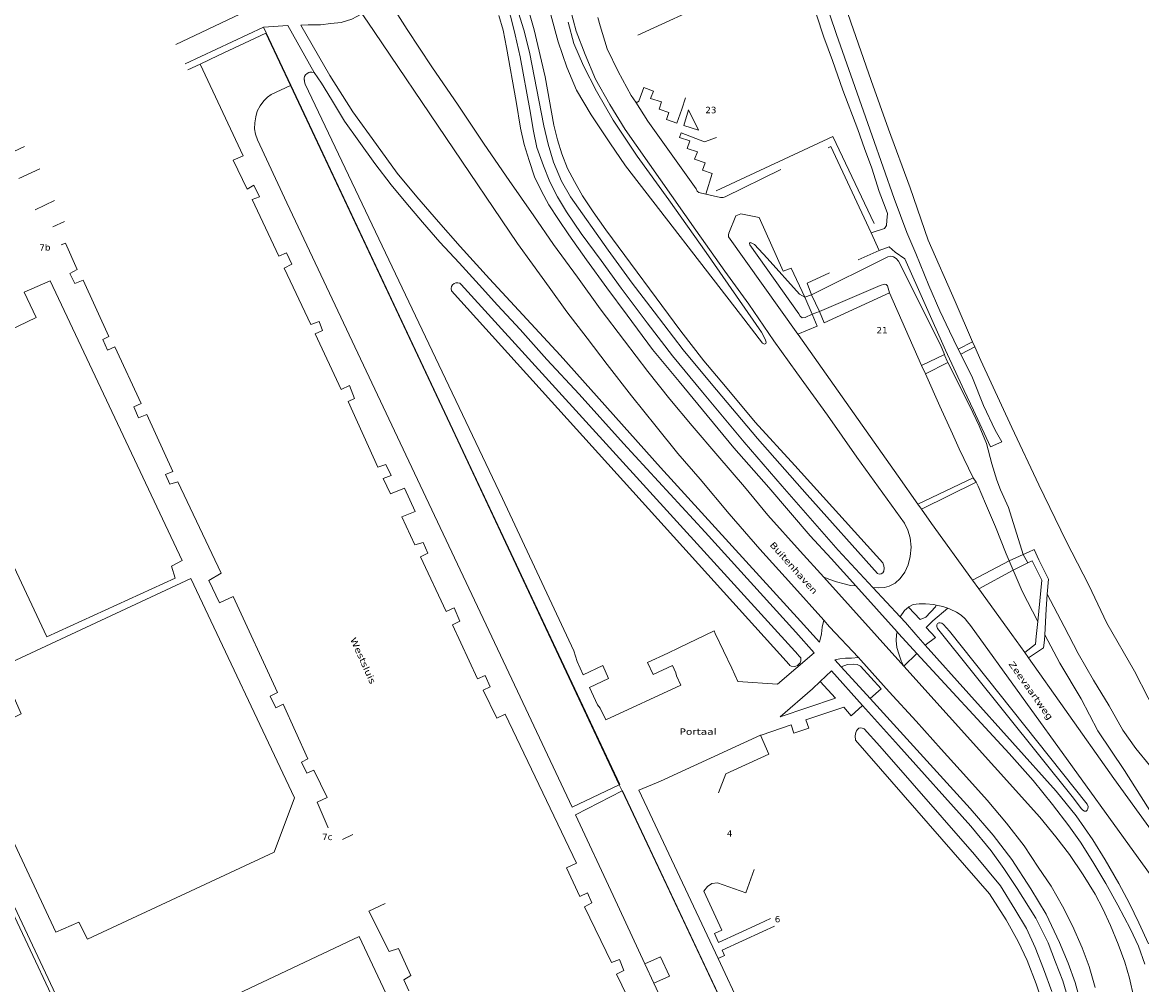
# Model space of a CAD drawing. Header units: metres. Extents: x 44942 to 45991, y 371239 to 373189.
# Tile 13 of 21: x 45486 to 45749, y 372125 to 372352. Entities that reach past the tile are written whole.
import ezdxf

# ---------------------------------------------------------------- set-up
doc = ezdxf.new("R2010")
doc.units = ezdxf.units.M
doc.linetypes.add('DGN Style 3', pattern=[277.230868, 198.022048, -79.208819])
doc.linetypes.add('DGN Style 4', pattern=[317.033299, 158.417639, -79.208819, 0.198022, -79.208819])
for name, color, linetype, lineweight in [('TEKST_GEO_huisnummer', 252, 'Continuous', 18), ('TEKST_GEO_naam waterloop', 252, 'Continuous', 18), ('TEKST_GEO_straatnaam', 252, 'Continuous', 18), ('TOPO_GEO_hek', 252, 'Continuous', 18), ('TOPO_GEO_kant gesloten verharding', 252, 'Continuous', 18), ('TOPO_GEO_kant open verharding', 252, 'Continuous', 18), ('TOPO_GEO_kant open verharding-zichtbheid2', 252, 'DGN Style 3', 18), ('TOPO_GEO_overig lijnvormig object', 252, 'Continuous', 18), ('TOPO_GEO_raster', 252, 'Continuous', 18), ('TOPO_GEO_spoorrail', 252, 'DGN Style 4', 18), ('WATER_GEO_kant sloot', 252, 'Continuous', 18), ('WATER_GEO_sloot of greppel', 252, 'Continuous', 18), ('WATER_GEO_walbescherming', 252, 'Continuous', 18)]:
    doc.layers.add(name, color=color, linetype=linetype, lineweight=lineweight)
doc.styles.add('Style-verdana', font='verdana.shx')
doc.linetypes.add('raster', pattern='A,1.65,-0.875,[15,dgnlstyle-lijn95.shx,S=0.005952,R=0,X=0,Y=0],-0.875,1.65', length=5.05)

msp = doc.modelspace()

# ---------------------------------------------------------------- linework, layer by layer
at = {"layer": 'TOPO_GEO_hek', "linetype": 'raster', "lineweight": 18}
msp.add_line((45697.61, 372237.01), (45710.42, 372243.42), dxfattribs=at)
at = {"layer": 'TOPO_GEO_kant gesloten verharding', "linetype": 'Continuous', "lineweight": 18}
for p, q in [((45527.83, 372341.76), (45524.97, 372340.41)), ((45485.23, 372314.8), (45490.14, 372317.09)), ((45489.02, 372307.45), (45493.62, 372309.62)), ((45493.19, 372303.42), (45495.93, 372304.71)), ((45674.58, 372221.02), (45693.41, 372200.13)), ((45682.15, 372218.97), (45691.84, 372208.21)), ((45686.18, 372218.6), (45692.59, 372211.71)), ((45676.41, 372198.98), (45683.74, 372190.82)), ((45678.71, 372199.95), (45685.5, 372192.49)), ((45561.33, 372159.33), (45563.76, 372160.5))]:
    msp.add_line(p, q, dxfattribs=at)
at = {"layer": 'TOPO_GEO_kant gesloten verharding', "linetype": 'Continuous', "lineweight": 18, "flags": 128}
for points in [[(45592.8, 372367.81), (45595.17, 372364.76), (45597.29, 372361.31), (45599.46, 372357.09), (45600.96, 372352.81), (45601.97, 372348.62), (45603.16, 372343.46), (45605.43, 372331.06), (45606.31, 372325.97), (45607.12, 372322.1), (45608.62, 372317.8), (45610.12, 372314.02), (45611.96, 372310.54), (45614.1, 372306.97), (45617.5, 372301.91), (45622.21, 372295.52), (45626.92, 372289.06), (45633.01, 372280.89), (45639.01, 372273.14), (45646.07, 372264.57), (45655.88, 372252.82), (45664.78, 372242.49), (45678, 372227.39), (45686.18, 372218.6)], [(45522.17, 372346.36), (45537.21, 372353.46), (45543.1, 372356.44), (45547.39, 372358.62)], [(45572.49, 372356.43), (45572.72, 372355.93), (45576.56, 372349.85), (45582.39, 372341.07), (45588.57, 372332.04), (45594.68, 372322.88), (45600.61, 372314.33), (45606.39, 372306.08), (45611.04, 372299.28), (45616.64, 372291.6), (45621.95, 372284.16), (45627.69, 372276.63), (45633.21, 372269.43), (45638.39, 372262.93), (45643.63, 372256.62), (45649.64, 372249.57), (45655.94, 372242.26), (45661.46, 372235.63), (45669.07, 372227.13), (45674.58, 372221.02)], [(45674.6, 372210.91), (45674.26, 372209.29), (45674.09, 372207.71), (45673.58, 372205.76), (45669.14, 372210.66), (45636.18, 372246.84), (45612.57, 372273.28), (45595.93, 372291.19), (45589.03, 372298.81), (45583.91, 372304.61), (45578.87, 372310.48), (45574.25, 372316.1), (45569.36, 372322.83), (45563.78, 372330.54), (45558.37, 372339.07), (45551.52, 372350.91), (45553.27, 372351), (45556.15, 372350.99), (45558.6, 372351.26), (45561.06, 372351.56), (45563.54, 372352.31), (45565.91, 372353.58)], [(45565.91, 372353.58), (45566.33, 372353.06), (45568.77, 372349.4), (45602.57, 372299.57), (45606.07, 372294.69), (45609.99, 372289.3), (45614.15, 372283.48), (45618.89, 372277.26), (45623.64, 372271.05), (45629.33, 372263.69), (45635.18, 372256.49), (45640.29, 372250.17), (45645.48, 372244.09), (45652.33, 372235.96), (45659.53, 372227.63), (45666.99, 372219.4), (45674.6, 372210.91)], [(45598.15, 372353.19), (45599.15, 372349.72), (45599.94, 372345.66), (45602.25, 372332.96), (45603.24, 372326.68), (45604.09, 372322.79), (45605.24, 372319.03), (45606.5, 372315.2), (45608.19, 372311.82), (45609.87, 372308.65), (45612.17, 372305.19), (45614.59, 372301.59), (45618.79, 372295.73), (45623.55, 372289.09), (45628.36, 372282.64), (45634.31, 372274.64), (45640.6, 372267.05), (45646.08, 372260.38), (45653.43, 372251.46), (45661.69, 372242.1), (45671.42, 372230.78), (45676.3, 372225.46), (45682.15, 372218.97)], [(45542.73, 372350.46), (45548.46, 372350.83), (45554.66, 372339.74)], [(45562.97, 372266.12), (45561.04, 372265.21), (45554.9, 372278.29), (45556.65, 372279.11), (45555.83, 372281.21), (45553.93, 372280.47), (45547.64, 372293.77), (45549.46, 372294.71), (45548.21, 372297.35), (45546.4, 372296.52), (45540.08, 372309.88), (45541.86, 372310.51), (45540.5, 372313.25), (45538.9, 372312.33), (45535.66, 372319.17), (45537.95, 372320.18), (45527.83, 372341.76)], [(45554.66, 372339.74), (45556.44, 372337.29), (45558.76, 372333.38), (45561.82, 372328.35), (45565.22, 372323.62), (45568.97, 372318.32), (45572.77, 372313.36), (45576.29, 372309.15), (45580.17, 372304.56), (45584.29, 372299.82), (45588.81, 372295.02), (45593.54, 372289.83), (45597.86, 372285.04), (45603.17, 372279.34), (45609.43, 372272.24), (45617.05, 372264.12), (45627.47, 372252.48), (45646.68, 372231.63), (45668.04, 372208.1), (45672.37, 372203.25)], [(45558, 372162.04), (45555.41, 372168.14), (45557.76, 372169.2), (45554.62, 372175.66), (45552.99, 372174.92), (45551.7, 372177.56), (45553.23, 372178.3), (45547.36, 372191.14), (45545.69, 372190.34), (45544.34, 372193.03), (45546.06, 372193.89), (45535.61, 372216.53), (45532.42, 372215.01), (45529.92, 372220.28), (45532.84, 372221.95), (45522.58, 372243.45), (45520.73, 372242.95), (45519.74, 372245.18), (45521.45, 372245.92), (45515.29, 372259.31), (45513.33, 372258.53), (45512.24, 372261.11), (45513.97, 372261.87), (45507.75, 372275.21), (45506.06, 372274.43), (45504.94, 372276.94), (45506.39, 372277.63), (45500.31, 372290.94), (45498.41, 372290.1), (45497.21, 372292.49), (45498.89, 372293.39), (45496.17, 372299.58), (45495.17, 372299.22)], [(45632.16, 372114.55), (45625.83, 372127.68), (45627.55, 372128.55), (45626.51, 372131.12), (45624.66, 372130.39), (45618.27, 372143.48), (45620.03, 372144.47), (45619.03, 372146.8), (45617.23, 372145.96), (45614.04, 372152.63), (45616.41, 372153.73), (45599.61, 372188.8), (45597.7, 372187.91), (45594.46, 372194.48), (45596.1, 372195.28), (45594.91, 372197.89), (45593.11, 372197.09), (45587.22, 372209.87), (45589, 372210.68), (45587.65, 372213.85), (45585.72, 372213), (45579.69, 372225.81), (45581.46, 372226.68), (45580.31, 372229.23), (45578.35, 372228.64), (45575.29, 372235.2), (45578.49, 372236.46), (45575.96, 372241.98), (45572.68, 372240.62), (45570.96, 372244.25), (45572.83, 372245), (45571.54, 372247.54), (45569.67, 372246.91), (45562.67, 372262.35), (45564.18, 372263.05), (45562.97, 372266.12)], [(45674.6, 372210.91), (45675.98, 372209.38), (45682.76, 372202.12)], [(45692.59, 372211.71), (45693.86, 372210.36), (45696.23, 372207.53), (45698.49, 372205.01)], [(45691.84, 372208.21), (45692.27, 372207.72), (45696.53, 372203.1)], [(45696.53, 372203.1), (45718.22, 372179.54), (45723.89, 372173.23), (45728.4, 372167.6), (45732.24, 372162.58), (45734.97, 372158.67), (45737.94, 372154.09), (45740.96, 372148.97), (45743.76, 372143.88), (45746.75, 372138.21), (45748.65, 372134.22), (45750.12, 372130.03)], [(45698.49, 372205.01), (45729.26, 372170.72), (45733.95, 372164.92), (45737.93, 372159.24), (45740.78, 372154.57), (45744.01, 372148.97), (45746.57, 372144.27), (45748.77, 372139.72), (45751, 372134.79)], [(45682.76, 372202.12), (45681.1, 372201.96), (45679.75, 372201.97), (45678.37, 372201.85), (45677.19, 372201.62), (45678.71, 372199.95)], [(45682.76, 372202.12), (45683.33, 372201.5), (45689.96, 372194.08), (45696.33, 372187.14), (45702.19, 372180.59), (45708.22, 372173.99), (45713.03, 372168.62), (45717.56, 372163.16), (45721.74, 372157.85), (45725.07, 372152.83), (45728.07, 372148.36), (45730.81, 372143.68), (45733.11, 372138.99), (45735.36, 372133.87), (45737.01, 372129.44), (45738.49, 372124.53)], [(45693.41, 372200.13), (45725.44, 372164.62), (45729.2, 372159.97), (45732.41, 372155.83), (45735.65, 372151.03), (45738.45, 372146.5), (45740.26, 372143.06), (45742.05, 372139.09), (45743.88, 372134.72), (45745.42, 372130.49), (45746.5, 372126.72), (45747.53, 372122.2)], [(45685.5, 372192.49), (45709.05, 372166.62), (45714.45, 372160.38), (45718.87, 372154.59), (45723.34, 372147.7), (45726.93, 372141.73), (45730.07, 372135.11), (45732.09, 372130.27), (45733.78, 372125.67), (45734.93, 372121.41)], [(45683.74, 372190.82), (45692.18, 372181.42), (45709.22, 372162.44), (45713.98, 372156.64), (45716.99, 372152.51), (45720.14, 372147.81), (45724.47, 372140.79), (45727.38, 372135.02), (45729.12, 372130.47), (45730.87, 372126.05), (45732.24, 372121.34)], [(45571.4, 372144.31), (45567.54, 372142.49), (45572.35, 372133), (45574.54, 372133.66), (45577.43, 372127.33), (45575.77, 372126.35), (45576.96, 372123.76)]]:
    msp.add_lwpolyline(points, dxfattribs=at)
at = {"layer": 'TOPO_GEO_kant open verharding', "linetype": 'Continuous', "lineweight": 18}
for p, q in [((45524.33, 372341.78), (45542.73, 372350.46)), ((45532.12, 372343.77), (45527.83, 372341.76)), ((45549.14, 372336.72), (45549.18, 372336.75)), ((45486.53, 372322.35), (45407.8, 372285.35)), ((45687.66, 372297.92), (45685.74, 372302.03)), ((45682.7, 372295.66), (45687.66, 372297.92)), ((45670.11, 372286.91), (45671.69, 372287.45)), ((45690.04, 372287.92), (45697.62, 372270.87)), ((45671.87, 372282.89), (45673.58, 372283.56)), ((45706.84, 372273.51), (45706.25, 372274.7)), ((45697.62, 372270.87), (45698.5, 372268.88)), ((45706.49, 372251.21), (45709.79, 372244.38)), ((45709.79, 372244.38), (45696.76, 372238.22)), ((45697.61, 372237.01), (45696.76, 372238.22)), ((45718.19, 372224.92), (45709.62, 372220.32)), ((45721.55, 372226.34), (45718.19, 372224.92)), ((45719.17, 372222.68), (45718.19, 372224.92)), ((45719.17, 372222.68), (45722.6, 372224.38)), ((45721.55, 372226.34), (45722.6, 372224.38)), ((45711.1, 372218.28), (45719.17, 372222.68)), ((45711.1, 372218.28), (45709.62, 372220.32)), ((45672.37, 372203.25), (45663.74, 372195.84)), ((45693.41, 372200.13), (45696.53, 372203.1)), ((45722.77, 372202.03), (45721.87, 372203.29)), ((45673.76, 372196.5), (45676.41, 372198.98)), ((45663.74, 372195.84), (45654.4, 372196.51)), ((45632.53, 372130.05), (45634.65, 372125.52)), ((45649.74, 372131.34), (45687.07, 372052.04))]:
    msp.add_line(p, q, dxfattribs=at)
at = {"layer": 'TOPO_GEO_kant open verharding', "linetype": 'Continuous', "lineweight": 18, "flags": 128}
for points in [[(45706.25, 372274.7), (45704.15, 372278.93), (45701.89, 372283.7), (45699.32, 372289.63), (45696.29, 372297.19), (45694.14, 372302.09), (45691.18, 372310.1), (45685.96, 372324.83), (45681.46, 372337.84), (45677.56, 372348.7), (45673, 372362.41), (45669.17, 372373.24), (45665.73, 372384.62), (45660.88, 372402.91), (45659.35, 372408.99), (45656.11, 372420.69), (45653.88, 372429.29), (45652.51, 372435.28), (45650.85, 372442.67), (45650.19, 372449.31), (45653.36, 372450.07)], [(45662.36, 372380.97), (45663.62, 372379.9), (45664.26, 372379.53), (45665.74, 372375.09), (45667.01, 372370.94), (45668.03, 372368.49), (45669.25, 372364.64), (45670.81, 372359.55), (45672.86, 372353.36), (45674.65, 372348.08), (45676.62, 372342.59), (45679.09, 372335.61), (45682.58, 372326.35), (45684.15, 372321.87), (45685.88, 372317.28), (45687.66, 372311.74), (45689.03, 372308.12), (45689.59, 372306.62), (45689.46, 372304.95), (45689.36, 372303.78), (45688.86, 372303.08), (45685.74, 372302.03)], [(45614.93, 372354.8), (45616.33, 372349.46), (45618.46, 372343.99), (45620.92, 372338.22), (45624.29, 372332.25), (45627.86, 372326.38), (45644.47, 372302.64), (45651.33, 372293.01), (45656.96, 372285.26), (45662.82, 372276.67), (45668.23, 372269.08), (45675.46, 372259.13), (45682.41, 372249.25), (45690.53, 372237.96), (45692.6, 372235.16), (45693.58, 372233.73), (45694.34, 372232.11), (45694.92, 372230.33), (45695.16, 372228.12), (45694.94, 372225.9), (45694.44, 372223.98), (45693.7, 372222.23), (45692.61, 372220.72), (45691.37, 372219.66), (45689.99, 372218.91), (45688.86, 372218.58), (45687.42, 372218.55), (45686.18, 372218.6)], [(45542.73, 372350.46), (45543.38, 372349.07), (45547.22, 372340.92), (45549.18, 372336.75)], [(45630.34, 372332.77), (45629.31, 372334.39), (45626.23, 372339.97), (45623.62, 372345.3), (45621.96, 372350.73), (45621.45, 372352.7)], [(45616.6, 372201.18), (45615.75, 372203.68), (45599.01, 372239.55), (45552.56, 372337.04), (45552.42, 372337.56), (45552.38, 372337.95), (45552.36, 372338.05), (45552.36, 372338.46), (45552.45, 372338.81), (45552.66, 372339.18), (45553.02, 372339.51), (45553.4, 372339.77), (45553.64, 372339.84), (45554.11, 372339.84), (45554.66, 372339.74)], [(45626.49, 372172.2), (45615.39, 372166.95), (45602.56, 372194.21), (45576.95, 372248.31), (45548.25, 372309.07), (45541.34, 372323.93), (45540.86, 372325.24), (45540.66, 372326.5), (45540.69, 372327.91), (45540.96, 372329.31), (45541.31, 372330.66), (45541.98, 372331.95), (45542.87, 372333.09), (45543.72, 372333.96), (45544.59, 372334.61), (45549.14, 372336.72)], [(45549.18, 372336.75), (45626.62, 372172.26), (45626.49, 372172.2)], [(45642.04, 372333.83), (45641.2, 372331.13), (45640.03, 372327.81), (45637.62, 372328.67), (45638.18, 372330.34), (45635.83, 372331.17), (45636.42, 372332.85), (45633.86, 372333.63), (45634.5, 372335.4), (45632.27, 372336.21), (45631.09, 372333.01), (45630.75, 372332.82), (45630.34, 372332.77)], [(45646.88, 372311.13), (45645.23, 372311.5), (45644.79, 372311.85), (45644.54, 372312.39), (45633.2, 372328.29), (45630.34, 372332.77)], [(45645.1, 372326.2), (45641.68, 372327.26), (45642.8, 372330.97), (45645.1, 372326.2)], [(45646.88, 372311.13), (45648.33, 372316), (45646.09, 372316.81), (45646.72, 372318.5), (45644.18, 372319.38), (45644.9, 372321.12), (45642.46, 372321.89), (45643.08, 372323.72), (45640.64, 372324.48), (45641.04, 372325.59), (45646.54, 372323.43), (45649.33, 372324.44)], [(45685.74, 372302.03), (45676.23, 372322.32), (45675.62, 372322.03)], [(45664.47, 372316.98), (45651.38, 372310.54), (45650.9, 372310.38), (45650.27, 372310.36), (45646.88, 372311.13)], [(45668.47, 372278.22), (45652.21, 372301.09), (45652.17, 372301.58), (45652.26, 372301.93), (45653.89, 372306.03), (45655.08, 372306.5), (45659.37, 372305.67), (45665.02, 372293.06), (45666.96, 372293.71), (45670.11, 372286.91)], [(45687.66, 372297.92), (45690, 372298.76), (45691.37, 372297.47), (45693.7, 372295.92), (45703.25, 372274.41), (45707.6, 372264.96), (45709.85, 372260.35), (45713.83, 372251.68), (45716.46, 372252.88), (45714.94, 372255.6), (45712.17, 372261.41), (45709.62, 372267.92), (45706.84, 372273.51)], [(45671.69, 372287.45), (45670.67, 372290.2), (45675.98, 372292.61)], [(45523.64, 372224.96), (45521.08, 372223.63), (45522.01, 372220.82), (45491.78, 372206.98), (45480.4, 372231.09), (45455.59, 372219.2), (45432.59, 372267.86), (45469.85, 372285.5), (45474.66, 372275.17), (45489.3, 372282.12), (45486.49, 372288.07), (45492.57, 372290.77), (45523.64, 372224.96)], [(45673.58, 372283.56), (45674.67, 372280.84), (45690.04, 372287.92)], [(45668.47, 372278.22), (45673.02, 372280.07), (45671.87, 372282.89)], [(45696.76, 372238.22), (45692.12, 372244.78), (45668.56, 372278.1), (45668.47, 372278.22)], [(45698.5, 372268.88), (45701.87, 372261.29), (45704.87, 372254.8), (45706.49, 372251.21)], [(45426.96, 372265.02), (45426.16, 372264.56), (45537.38, 372028.05), (45538.23, 372028.46), (45426.96, 372265.02)], [(45709.62, 372220.32), (45699.96, 372233.7), (45697.61, 372237.01)], [(45727.2, 372217.06), (45727.5, 372220.56), (45725.18, 372225.09), (45724.12, 372227.55), (45722.8, 372226.95), (45721.55, 372226.34)], [(45722.6, 372224.38), (45723.67, 372224.91), (45725.92, 372220.33), (45724.94, 372210.61)], [(45493.91, 372137.56), (45499.34, 372139.88), (45501.34, 372135.89), (45545.24, 372156.35), (45550.08, 372169.16), (45525.68, 372220.74), (45480.97, 372199.91), (45485.75, 372188.9), (45472.8, 372182.49), (45493.91, 372137.56)], [(45674.58, 372221.02), (45676, 372220.5), (45677.62, 372219.93), (45679.42, 372219.49), (45680.87, 372219.09), (45682.15, 372218.97)], [(45721.87, 372203.29), (45718.83, 372207.58), (45711.1, 372218.28)], [(45726.58, 372207.49), (45726.9, 372213.49), (45727.2, 372217.06)], [(45694.53, 372213.98), (45693.59, 372213.17), (45692.59, 372211.71)], [(45701.08, 372214.48), (45700.52, 372214.6), (45698.57, 372214.76), (45697.04, 372214.8), (45695.66, 372214.58), (45694.64, 372214.09), (45694.53, 372213.98)], [(45701.08, 372214.48), (45700.88, 372214.09), (45698.6, 372211.61), (45697.25, 372211.1), (45694.53, 372213.98)], [(45698.49, 372205.01), (45700.87, 372206.89), (45698.66, 372209.2), (45700.3, 372210.76), (45703.76, 372213.74)], [(45703.76, 372213.74), (45702.6, 372214.13), (45701.08, 372214.48)], [(45757.14, 372143.16), (45709.16, 372209.7), (45708.43, 372210.52), (45707.87, 372211.27), (45706.94, 372212.11), (45705.85, 372212.81), (45704.37, 372213.54), (45703.76, 372213.74)], [(45639.75, 372198.55), (45638.99, 372200.23), (45634.44, 372198.15), (45633.13, 372200.95), (45637.94, 372203.19), (45640.5, 372204.4), (45648.8, 372208.41), (45649.08, 372207.81), (45652.98, 372199.62), (45654.4, 372196.51)], [(45724.94, 372210.61), (45724.58, 372207.06), (45724.4, 372205.3), (45721.87, 372203.29)], [(45693.41, 372200.13), (45692.84, 372201.35), (45692.26, 372202.98), (45691.77, 372204.5), (45691.6, 372206.14), (45691.71, 372207.44), (45691.84, 372208.21)], [(45722.77, 372202.03), (45726.27, 372204.45), (45726.51, 372206.24), (45726.58, 372207.49)], [(45616.6, 372201.18), (45618.02, 372198.1), (45622.59, 372200.24), (45623.97, 372197.18), (45619.47, 372195.11), (45621.35, 372191.04)], [(45678.71, 372199.95), (45680.15, 372200.53), (45681.67, 372200.54), (45682.47, 372200.5), (45683.21, 372200.13), (45688.07, 372194.81), (45685.5, 372192.49)], [(45762.76, 372145.44), (45761.15, 372147.64), (45752.11, 372160.93), (45742.83, 372173.68), (45731.33, 372189.96), (45722.77, 372202.03)], [(45621.35, 372191.04), (45622.01, 372190.24), (45623.31, 372187.47), (45640.96, 372195.62), (45639.93, 372197.84), (45639.75, 372198.55)], [(45673.76, 372196.5), (45677.37, 372192.59), (45664.34, 372188.22), (45671.91, 372194.76), (45673.76, 372196.5)], [(45683.74, 372190.82), (45681.08, 372188.43), (45679.33, 372190.48), (45670.4, 372187.52), (45671.09, 372185.55), (45667.55, 372184.37), (45666.89, 372186.34), (45659.83, 372183.91), (45659.74, 372183.89)], [(45659.74, 372183.89), (45636.21, 372173.08), (45631.09, 372170.97), (45649.74, 372131.34)], [(45659.74, 372183.89), (45661.68, 372179.43), (45651.54, 372174.78), (45649.84, 372170.31)], [(45627.16, 372170.77), (45616.17, 372165.16), (45625.03, 372146.15), (45632.53, 372130.05)], [(45683.73, 372050.82), (45683.78, 372050.84), (45627.21, 372170.79), (45627.16, 372170.77)], [(45658.25, 372152.26), (45656.29, 372146.82), (45649.62, 372149.17), (45648.26, 372148.95), (45647.24, 372148.27), (45646.34, 372147.21), (45650.63, 372138.01), (45648.88, 372137.2), (45649.84, 372135.14), (45659.43, 372139.51)], [(45649.74, 372131.34), (45651.26, 372132.05), (45650.67, 372133.32), (45660.29, 372137.7)], [(45584.08, 372096.55), (45565.25, 372136.53), (45508.18, 372109.51), (45508, 372109.38), (45507.81, 372109.13), (45507.7, 372108.8), (45507.67, 372108.47), (45517.93, 372086.59), (45524.15, 372089.47), (45527, 372083.21), (45534.14, 372086.44), (45539.51, 372075.48), (45584.08, 372096.55)], [(45634.65, 372125.52), (45638.27, 372127.21), (45636.16, 372131.74), (45632.53, 372130.05)], [(45634.65, 372125.52), (45638.46, 372117.33), (45668.26, 372053.41), (45669.11, 372051.91), (45670.01, 372050.97), (45671.14, 372050.24), (45672.35, 372049.53), (45674.04, 372048.8), (45675.61, 372048.37), (45676.9, 372048.3), (45678.19, 372048.33), (45679.18, 372048.44), (45683.73, 372050.82)]]:
    msp.add_lwpolyline(points, dxfattribs=at)
at = {"layer": 'TOPO_GEO_kant open verharding-zichtbheid2', "linetype": 'DGN Style 3', "lineweight": 18}
for p, q in [((45659.43, 372139.51), (45662.06, 372140.71)), ((45660.29, 372137.7), (45663.03, 372138.96))]:
    msp.add_line(p, q, dxfattribs=at)
at = {"layer": 'TOPO_GEO_overig lijnvormig object', "linetype": 'Continuous', "lineweight": 18}
for p, q in [((45673.58, 372283.56), (45671.69, 372287.45)), ((45670.11, 372286.91), (45671.87, 372282.89)), ((45706.25, 372274.7), (45709.63, 372276.39)), ((45706.84, 372273.51), (45710.14, 372275.2)), ((45697.62, 372270.87), (45703, 372273.4)), ((45698.5, 372268.88), (45703.8, 372271.52)), ((45710.42, 372243.42), (45709.79, 372244.38))]:
    msp.add_line(p, q, dxfattribs=at)
at = {"layer": 'TOPO_GEO_overig lijnvormig object', "linetype": 'Continuous', "lineweight": 18, "flags": 128}
for points in [[(45627.94, 372317.78), (45624.22, 372323.21), (45619.83, 372329.8), (45616.45, 372335.57), (45614.17, 372340.98), (45612.09, 372346.96), (45610.34, 372353.35)], [(45614.42, 372351.57), (45615.81, 372346.58), (45618.06, 372341.36), (45621.1, 372335.39), (45625.05, 372328.52), (45630.66, 372320.09), (45638.13, 372309.81), (45646.9, 372297.41), (45659.94, 372278.7), (45660.82, 372277.06), (45661.03, 372276.35), (45660.98, 372276), (45660.64, 372275.88), (45660.2, 372276.09), (45654.99, 372282.85), (45627.94, 372317.78)], [(45671.87, 372282.89), (45670.2, 372282.15), (45669.51, 372282.04), (45669.03, 372282.47), (45668.72, 372282.97), (45657.21, 372299.21), (45657.14, 372299.53), (45657.27, 372299.74), (45657.54, 372299.73), (45658.29, 372299.29), (45661.28, 372296.12), (45668.88, 372287.62), (45670.11, 372286.91)], [(45671.69, 372287.45), (45689.66, 372296.42), (45690.37, 372296.57), (45691.01, 372296.42), (45691.64, 372296.01), (45692.21, 372295.4), (45702.03, 372275.72), (45703, 372273.4)], [(45690.04, 372287.92), (45689.58, 372289.61), (45689.31, 372289.87), (45688.87, 372289.99), (45687.86, 372289.63), (45673.58, 372283.56)], [(45703, 372273.4), (45703.09, 372273.11), (45703.63, 372271.86), (45703.8, 372271.52)], [(45703.8, 372271.52), (45708.99, 372261.3), (45711.17, 372256.61), (45712.86, 372252.45), (45714.11, 372247.7), (45715.33, 372243.86), (45716.22, 372241.61), (45718.06, 372237.47), (45721.55, 372226.34)], [(45718.19, 372224.92), (45717.5, 372226.5), (45715.03, 372232.92), (45712.63, 372238.38), (45710.89, 372242.48), (45710.42, 372243.42)], [(45719.17, 372222.68), (45721.32, 372217.78), (45724.94, 372210.61)], [(45768.63, 372150.44), (45760.55, 372162.49), (45757.28, 372168.08), (45754.06, 372173), (45751.25, 372176.82), (45748.01, 372180.71), (45744.99, 372185.07), (45741.72, 372190.78), (45738.06, 372196.83), (45734.48, 372203.08), (45731.16, 372209.41), (45727.2, 372217.06)], [(45764.7, 372147.09), (45755.24, 372159.99), (45745.33, 372175.6), (45739.11, 372184.89), (45735.13, 372192.4), (45730.16, 372200.84), (45726.58, 372207.49)]]:
    msp.add_lwpolyline(points, dxfattribs=at)
at = {"layer": 'TOPO_GEO_raster', "linetype": 'raster', "lineweight": 18}
for p, q in [((45532.12, 372343.77), (45543.34, 372349.05)), ((45543.34, 372349.05), (45549.14, 372336.72)), ((45626.49, 372172.2), (45627.16, 372170.77)), ((45627.16, 372170.77), (45683.73, 372050.82))]:
    msp.add_line(p, q, dxfattribs=at)
at = {"layer": 'TOPO_GEO_raster', "linetype": 'raster', "lineweight": 18, "flags": 128}
msp.add_lwpolyline([(45549.14, 372336.72), (45587.86, 372254.48), (45626.49, 372172.2)], dxfattribs=at)
at = {"layer": 'TOPO_GEO_spoorrail', "linetype": 'DGN Style 4', "lineweight": 18, "flags": 128}
msp.add_lwpolyline([(45405.27, 372305.97), (45408.03, 372300.1), (45410.89, 372294.03), (45413.1, 372289.33), (45413.68, 372288.11), (45549.26, 372000)], dxfattribs=at)
at = {"layer": 'WATER_GEO_kant sloot', "linetype": 'Continuous', "lineweight": 18, "flags": 128}
for points in [[(45651.44, 372265.91), (45658.43, 372257.52), (45667.8, 372247.33), (45688.48, 372224.39), (45688.73, 372223.71), (45688.81, 372223.16), (45688.7, 372222.46), (45688.49, 372222.06), (45688.11, 372221.82), (45687.64, 372221.76), (45687.23, 372221.93), (45670.67, 372240.44), (45659.04, 372253.64), (45648.08, 372266.57), (45641.49, 372274.5), (45634.69, 372283.49), (45629.51, 372290.23), (45623.87, 372297.97), (45615, 372310.48), (45612.91, 372314.23), (45611.02, 372318.68), (45609.71, 372322.89), (45608.75, 372327.23), (45605.32, 372344.53), (45604.05, 372349.83), (45602.79, 372353.78)], [(45605.38, 372353.66), (45606.48, 372349.8), (45609.07, 372338.73), (45611.12, 372327.38), (45611.91, 372323.9), (45612.94, 372320.65)], [(45612.94, 372320.65), (45614.27, 372317.19), (45615.92, 372314.09), (45617.86, 372310.75), (45620.36, 372306.95), (45623.33, 372302.74), (45641, 372278.88), (45646.37, 372271.94), (45651.44, 372265.91)], [(45666.45, 372200.48), (45666.64, 372200.28), (45666.93, 372200.07), (45667.67, 372200.05), (45668.05, 372200.09), (45668.43, 372200.27), (45669.01, 372200.86), (45669.21, 372201.36), (45669.24, 372201.71), (45669.22, 372202.06), (45668.69, 372202.65), (45668.54, 372202.77), (45589.28, 372289.88), (45588.94, 372290.2), (45588.53, 372290.32), (45588.02, 372290.3), (45587.62, 372290.14), (45587.2, 372289.78), (45587.03, 372289.41), (45586.93, 372288.95), (45586.99, 372288.38), (45666.45, 372200.48)], [(45736.6, 372167.62), (45704.21, 372208.33), (45702.79, 372209.9), (45702.37, 372210.25), (45702.02, 372210.34), (45701.68, 372210.31), (45701.39, 372210.13), (45701.24, 372209.8), (45701.22, 372209.47), (45701.38, 372208.95), (45733.35, 372169.09), (45735.19, 372166.61), (45735.53, 372166.23), (45735.91, 372166.02), (45736.32, 372166.02), (45736.61, 372166.24), (45736.76, 372166.57), (45736.78, 372167.1), (45736.6, 372167.62)], [(45687.81, 372181.32), (45684.09, 372185.38), (45683.64, 372185.56), (45683.25, 372185.57), (45682.86, 372185.51), (45682.57, 372185.23), (45682.33, 372184.88), (45682.13, 372184.48), (45681.97, 372183.72), (45682.05, 372182.71), (45713.61, 372146.57)], [(45728.25, 372123.57), (45726.3, 372128.93), (45724.36, 372133.96), (45722.3, 372138.38), (45719.58, 372142.91), (45716.17, 372148.43), (45710.08, 372155.77), (45687.81, 372181.32)], [(45713.61, 372146.57), (45717.54, 372140.43), (45720.31, 372135.37), (45722.43, 372130.9), (45724.58, 372125.41), (45726.23, 372120.34)]]:
    msp.add_lwpolyline(points, dxfattribs=at)
at = {"layer": 'WATER_GEO_sloot of greppel', "linetype": 'Continuous', "lineweight": 18, "flags": 128}
for points in [[(45630.85, 372348.58), (45666.49, 372364.9), (45645.51, 372410.42)], [(45649.26, 372311.95), (45676.77, 372324.72), (45686.43, 372304.23)]]:
    msp.add_lwpolyline(points, dxfattribs=at)
at = {"layer": 'WATER_GEO_walbescherming', "linetype": 'Continuous', "lineweight": 18}
msp.add_line((45709.63, 372276.39), (45710.14, 372275.2), dxfattribs=at)
at = {"layer": 'WATER_GEO_walbescherming', "linetype": 'Continuous', "lineweight": 18, "flags": 128}
for points in [[(45658.32, 372428.67), (45659.55, 372423.47), (45664.36, 372407.04), (45668.97, 372390.9), (45672.84, 372377.42), (45676.08, 372365.82), (45680.94, 372351.64), (45685.75, 372337.9), (45689.82, 372326.45), (45694.89, 372312.6), (45699.17, 372300.34), (45705.49, 372285.92), (45709.63, 372276.39)], [(45710.14, 372275.2), (45711.52, 372272.04), (45718.86, 372256.23), (45725.24, 372242.79), (45731.6, 372229.51), (45736.94, 372219.16), (45741.21, 372210.2), (45747.69, 372198.91), (45750.92, 372192.62), (45756.25, 372182.62), (45761.12, 372173.96), (45768.82, 372160.64), (45798.72, 372110.23), (45827.37, 372062.39), (45852.95, 372017.79), (45863.44, 372000), (45908.32, 371923.89), (45908.41, 371923.76)]]:
    msp.add_lwpolyline(points, dxfattribs=at)

# ---------------------------------------------------------------- texts
at = {"layer": 'TEKST_GEO_huisnummer', "linetype": 'Continuous', "lineweight": 18, "style": 'Style-verdana'}
for s, p in [('23', (45646.72, 372330.19)), ('7b', (45490.02, 372297.88)), ('21', (45687.01, 372278.38)), ('4', (45651.78, 372160)), ('7c', (45556.55, 372159.2)), ('6', (45663.07, 372139.84))]:
    msp.add_text(s, height=1.5, dxfattribs=at).set_placement(p)
at = {"layer": 'TEKST_GEO_naam waterloop', "linetype": 'Continuous', "lineweight": 18, "style": 'Style-verdana', "width": 1.2}
msp.add_text('Westsluis', height=1.5, rotation=294.2042, dxfattribs=at).set_placement((45563.1, 372206.45))
at = {"layer": 'TEKST_GEO_straatnaam', "linetype": 'Continuous', "lineweight": 18, "style": 'Style-verdana', "width": 1.2}
for s, rotation, p in [('Buitenhaven', 311.7569, (45661.78, 372228.56)), ('Zeevaartweg', 305.3622, (45718, 372200.6))]:
    msp.add_text(s, height=1.5, rotation=rotation, dxfattribs=at).set_placement(p)
msp.add_text('Portaal', height=1.5, dxfattribs=at).set_placement((45640.67, 372183.96))

doc.saveas('drawing.dxf')
